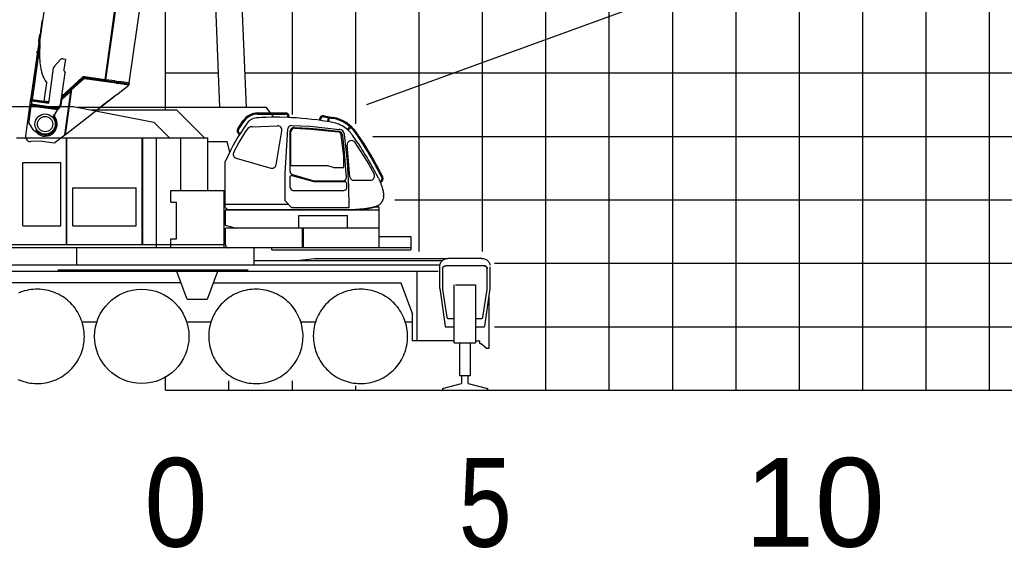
# Model space of a CAD drawing. Extents: x -390590 to 48051, y -92424 to 51651.
# Tile 2 of 37: x -376111 to -360578, y -80723 to -72388. Entities that reach past the tile are written whole.
import ezdxf

# ---------------------------------------------------------------- set-up
doc = ezdxf.new("R2010")
doc.units = 0
doc.layers.get('0').update_dxf_attribs({"linetype": 'CONTINUOUS'})

msp = doc.modelspace()

# ---------------------------------------------------------------- linework, layer by layer
at = {"color": 252, "linetype": 'Continuous'}
for p, q in [((-360809.592897, -78228.802241), (-360809.592897, 17771.197759)), ((-361809.592897, -78228.802241), (-361809.592897, 13650.109324)), ((-362809.592897, -78228.802241), (-362809.592897, 6716.613658)), ((-364809.592897, -78228.802241), (-364809.592897, -58.648764)), ((-365809.592897, -78228.802241), (-365809.592897, -7531.510896)), ((-366809.592897, -78228.802241), (-366809.592897, -23191.225368)), ((-367809.592897, -78228.802241), (-367809.592897, -25058.84306)), ((-369809.592897, -76041.954127), (-369809.592897, -39691.966296)), ((-370809.592897, -74027.785414), (-370809.592897, -47216.885706)), ((-371809.592897, -73885.666503), (-371809.592897, -54756.198271)), ((-370542.147684, -74228.802241), (-283809.592897, -74228.802241)), ((-370191.509933, -75228.802241), (-283809.592897, -75228.802241)), ((-368620.813906, -76228.802241), (-283809.592897, -76228.802241)), ((-368620.813906, -77228.802241), (-283809.592897, -77228.802241))]:
    msp.add_line(p, q, dxfattribs=at)
at = {"color": 14, "linetype": 'Continuous'}
for p, q in [((-363809.592897, -78228.802241), (-363809.592897, 7064.41746)), ((-368809.592897, -76041.954127), (-368809.592897, -33495.440774)), ((-373809.592897, -73805.67385), (-373809.592897, -69317.459632)), ((-373809.592897, -73228.802241), (-372974.370837, -73228.802241)), ((-372560.015249, -73228.802241), (-283809.592897, -73228.802241)), ((-373809.592897, -78228.802241), (-373809.592897, -78024.763443)), ((-373809.592897, -78228.802241), (-283809.592897, -78228.802241))]:
    msp.add_line(p, q, dxfattribs=at)
at = {"color": 151, "linetype": 'Continuous'}
for p, q in [((-322976.149716, -56384.327951), (-370637.693461, -73731.711194)), ((-378358.565065, -73757.67385), (-375264.912652, -73757.67385)), ((-375264.912652, -73757.67385), (-373995.76902, -74002.899672)), ((-375200.738097, -73770.073753), (-372221.592922, -73770.073753)), ((-372155.451661, -73858.261985), (-372221.592922, -73770.073753)), ((-374990.616038, -73810.67385), (-373636.295979, -73810.67385)), ((-373194.296458, -74252.67385), (-373636.295666, -73810.67385)), ((-372355.642824, -73876.261985), (-371916.616494, -73876.261985)), ((-372354.806826, -73858.261985), (-371919.717885, -73858.261985)), ((-372103.605567, -73927.39002), (-372141.951643, -73876.261985)), ((-372008.198732, -73927.513694), (-372069.645875, -73927.136741)), ((-371878.666365, -73930.817333), (-372008.198732, -73927.513694)), ((-371822.934816, -73933.224876), (-371878.666365, -73930.817333)), ((-371878.644166, -73930.818292), (-371878.644166, -73917.262402)), ((-371860.647584, -73931.595725), (-371860.647584, -73917.332286)), ((-371312.762831, -73918.26189), (-371167.663931, -73945.334779)), ((-371309.797518, -73902.56596), (-371164.825517, -73929.615034)), ((-371248.982779, -73995.006971), (-371237.142346, -73932.371335)), ((-373745.994876, -74252.67385), (-373995.76902, -74002.899672)), ((-372671.64082, -74108.486613), (-372585.923653, -73980.418592)), ((-372656.756773, -74118.726308), (-372566.879662, -73983.567793)), ((-372443.139203, -74075.371935), (-372045.552031, -74060.107504)), ((-371822.801691, -74057.630102), (-371527.998862, -74069.420044)), ((-371776.736691, -74088.3936), (-371543.527222, -74101.032362)), ((-371527.998862, -74069.420044), (-371067.606512, -74117.144882)), ((-371382.314219, -73974.154412), (-371376.396426, -73942.849411)), ((-371366.414559, -73976.110164), (-371361.820116, -73951.805841)), ((-371178.590944, -74007.16677), (-371249.911428, -73994.846552)), ((-371233.227748, -73997.728566), (-371221.427123, -73935.303518)), ((-370942.678796, -74118.511539), (-370901.626517, -74074.039148)), ((-370929.635203, -74130.918656), (-370888.25026, -74086.086112)), ((-372655.632603, -74331.253936), (-372527.044539, -74124.167663)), ((-372655.251111, -74190.577356), (-372642.404768, -74199.120053)), ((-372645.319328, -74175.566681), (-372632.810022, -74183.885008)), ((-372066.299098, -74675.81509), (-371974.217649, -74141.564203)), ((-371924.645875, -74811.734988), (-371879.654092, -74109.251494)), ((-371844.645875, -74782.110568), (-371844.645875, -74152.722107)), ((-371831.645875, -74687.136741), (-371831.645875, -74156.662739)), ((-371772.273679, -74100.82058), (-371513.960879, -74116.664278)), ((-371543.527222, -74101.032362), (-371363.057196, -74115.837271)), ((-371513.960879, -74116.664278), (-371079.901115, -74159.081859)), ((-371363.057196, -74115.837271), (-371087.661457, -74146.114068)), ((-370997.645875, -74547.626044), (-371037.009062, -74201.303159)), ((-370990.221977, -74423.881003), (-371015.655574, -74217.194256)), ((-370939.823003, -74623.240316), (-370987.356473, -74197.778584)), ((-376158.592897, -74252.67385), (-373144.892885, -74252.67385)), ((-375372.992799, -75932.373802), (-375372.992799, -74252.67385)), ((-375365.492799, -75932.373802), (-375365.492799, -74252.67385)), ((-374179.792848, -75932.373863), (-374179.792848, -74252.67385)), ((-374165.592897, -75932.373863), (-374165.592897, -74252.67385)), ((-373951.892885, -75982.320915), (-373951.892885, -74252.67385)), ((-373567.892885, -75084.17385), (-373567.892885, -74252.67385)), ((-373144.892885, -75084.17385), (-373144.892885, -74252.67385)), ((-373144.892885, -74307.073875), (-372835.722957, -74307.073875)), ((-372796.821654, -74473.926627), (-372835.722957, -74307.073875)), ((-372734.040766, -74476.951013), (-372655.632603, -74331.253935)), ((-370901.426169, -74866.097031), (-370943.934893, -74366.516626)), ((-370630.310209, -74619.427426), (-370819.733109, -74324.287875)), ((-370997.645875, -74717.136741), (-370997.645875, -74547.626044)), ((-370955.005185, -74875.396641), (-370990.221977, -74423.881004)), ((-376062.792848, -74637.67385), (-375462.792848, -74637.67385)), ((-376062.792848, -75637.67385), (-376062.792848, -74637.67385)), ((-375462.792848, -75637.67385), (-375462.792848, -74637.67385)), ((-372869.645875, -75327.136802), (-372869.645875, -74650.079246)), ((-372693.49898, -74573.12935), (-372150.756593, -74728.750022)), ((-371831.645875, -74687.136741), (-371256.645796, -74687.136741)), ((-371256.645796, -74687.136741), (-371156.646361, -74717.136741)), ((-370917.127982, -75019.825961), (-370939.823003, -74623.240316)), ((-370520.889167, -74817.836302), (-370630.310209, -74619.427427)), ((-371924.645875, -75244.236864), (-371924.645875, -74811.734988)), ((-371816.356952, -74843.45549), (-371471.609256, -74942.176292)), ((-371808.679556, -74829.893883), (-371469.601151, -74927.524919)), ((-371156.646361, -74717.136741), (-370997.645875, -74717.136741)), ((-370452.944456, -74889.553156), (-370482.456888, -74831.334913)), ((-371844.645875, -75032.335744), (-371844.645875, -74868.363815)), ((-371471.609256, -74942.176292), (-370980.621525, -74942.176292)), ((-371469.601151, -74927.524919), (-371005.491609, -74927.381976)), ((-370948.611696, -75030.663108), (-370950.716106, -74971.044735)), ((-370913.503381, -75347.132591), (-370917.127982, -75019.825961)), ((-370841.551352, -74921.093528), (-370560.522685, -74921.093528)), ((-370429.090896, -74940.910433), (-370417.261354, -74935.354392)), ((-370422.338878, -74955.447688), (-370410.519129, -74949.70955)), ((-370396.015303, -75017.825383), (-370384.803518, -75058.943836)), ((-375272.792848, -75037.67385), (-374272.792848, -75037.67385)), ((-375272.792848, -75637.67385), (-375272.792848, -75037.67385)), ((-374272.792848, -75637.67385), (-374272.792848, -75037.67385)), ((-373724.591737, -75084.17385), (-372884.591737, -75084.17385)), ((-373724.591737, -75264.17385), (-373724.591737, -75084.17385)), ((-372884.591737, -75982.320915), (-372884.591737, -75084.17385)), ((-371801.91163, -75082.117332), (-370994.760748, -75082.117332)), ((-370384.803518, -75058.943836), (-370380.865114, -75076.964622)), ((-370369.76819, -75177.365012), (-370369.684796, -75167.274325)), ((-373724.591737, -75264.17385), (-373639.591737, -75264.17385)), ((-373639.591737, -75844.17385), (-373639.591737, -75264.17385)), ((-372869.645875, -75297.136802), (-371871.745973, -75297.136802)), ((-371821.750123, -75347.132591), (-371924.645875, -75244.236838)), ((-370446.863649, -75313.168968), (-370456.248414, -75318.608421)), ((-370439.492799, -75390.336814), (-372870.835084, -75390.336814)), ((-372870.835084, -75390.336814), (-372870.835084, -75626.03469)), ((-372809.43848, -75379.425559), (-370656.299777, -75379.425559)), ((-371821.750094, -75347.132591), (-370913.503381, -75347.132591)), ((-371708.992799, -75676.073875), (-371708.992799, -75476.336814)), ((-371708.992799, -75476.336814), (-370940.835084, -75476.336814)), ((-370940.835084, -75676.073875), (-370940.835084, -75476.336814)), ((-370493.435237, -75345.373802), (-370656.299777, -75379.425559)), ((-370440.835084, -75345.373802), (-370493.435237, -75345.373802)), ((-370440.835084, -75390.336814), (-370440.835084, -75345.373802)), ((-370439.492799, -75982.320915), (-370439.492799, -75390.336814)), ((-376062.792848, -75637.67385), (-375462.792848, -75637.67385)), ((-375272.792848, -75637.67385), (-374272.792848, -75637.67385)), ((-372869.516051, -75629.689158), (-372695.871058, -75676.073875)), ((-370439.492799, -75676.073875), (-372866.292848, -75676.073875)), ((-372866.292848, -75931.473869), (-372866.292848, -75676.073875)), ((-371648.592897, -75982.320915), (-371648.592897, -75676.073875)), ((-371635.392701, -75982.320915), (-371635.392701, -75676.073875)), ((-378128.007619, -75932.373802), (-372884.591737, -75932.373802)), ((-373724.591737, -75982.373802), (-373724.591737, -75844.17385)), ((-373724.591737, -75844.17385), (-373639.591737, -75844.17385)), ((-370439.492799, -75808.17385), (-369939.592897, -75808.17385)), ((-369939.592897, -75808.17385), (-369939.592897, -76016.67385)), ((-380126.592897, -75982.320915), (-369939.592897, -75982.320915)), ((-375208.20337, -76254.67385), (-375208.20337, -75982.320915)), ((-372410.982423, -76254.67385), (-372410.982423, -75983.073875)), ((-372132.790589, -76016.67385), (-372132.790589, -75982.320915)), ((-372132.790589, -76016.67385), (-369939.592897, -76016.67385)), ((-378340.898291, -76254.67385), (-369481.752076, -76254.67385)), ((-372410.982423, -76186.073852), (-369451.584147, -76186.073852)), ((-371731.202242, -76186.073852), (-371458.898184, -76151.67385)), ((-371458.898184, -76151.67385), (-369371.019264, -76151.67385)), ((-368819.592897, -76151.67385), (-369354.592897, -76151.67385)), ((-378339.592897, -76351.67385), (-369507.592897, -76351.67385)), ((-375508.592897, -76335.088065), (-372508.592897, -76335.088065)), ((-373634.463672, -76351.67385), (-373478.383638, -76780.500083)), ((-373140.802125, -76780.500083), (-372984.722165, -76351.67385)), ((-369838.592897, -77451.67385), (-369838.592897, -76351.67385)), ((-369484.592897, -76627.973838), (-369484.592897, -76281.67385)), ((-369439.092897, -76317.67385), (-369439.092897, -76642.67385)), ((-368785.092897, -76267.67385), (-369389.092897, -76267.67385)), ((-368735.092897, -76642.67385), (-368735.092897, -76317.67385)), ((-368689.592897, -76627.973838), (-368689.592897, -76283.582877)), ((-373566.037246, -76539.67385), (-378116.141717, -76539.67385)), ((-373053.148558, -76539.67385), (-370089.156129, -76539.67385)), ((-370095.568489, -76539.67385), (-369916.38025, -77031.989089)), ((-369256.08069, -77484.67385), (-369256.08069, -76566.67385)), ((-369235.40442, -76566.67385), (-368918.105104, -76566.67385)), ((-368918.105104, -76566.67385), (-368918.105104, -77484.67385)), ((-369484.592897, -76627.973838), (-369400.809694, -77220.074912)), ((-369439.092897, -76642.67385), (-369371.701783, -77080.714988)), ((-368802.48401, -77080.714988), (-368735.092897, -76642.67385)), ((-368773.3761, -77220.074912), (-368689.592897, -76627.973838)), ((-368704.092897, -77565.67385), (-368704.092897, -76730.446234)), ((-373459.589784, -76793.65969), (-373159.59601, -76793.65969)), ((-369916.38025, -77451.67385), (-369916.38025, -77031.989089)), ((-375127.019561, -77151.67385), (-374892.203428, -77151.67385)), ((-373477.235122, -77151.67385), (-373088.062257, -77151.67385)), ((-371675.447843, -77151.67385), (-371441.953907, -77151.67385)), ((-370025.447843, -77151.67385), (-369916.38025, -77151.67385)), ((-369351.934694, -77097.67385), (-369256.08069, -77097.67385)), ((-368918.105104, -77097.67385), (-368822.2511, -77097.67385)), ((-369390.908326, -77228.67385), (-369256.08069, -77228.67385)), ((-368918.105104, -77228.67385), (-368783.277467, -77228.67385)), ((-369256.08069, -77451.67385), (-369916.38025, -77451.67385)), ((-369256.08069, -77484.67385), (-368918.105104, -77484.67385)), ((-369172.082155, -77484.673606), (-369172.082155, -78003.606074)), ((-369002.103639, -77484.673728), (-369002.103639, -78003.606074)), ((-368918.105104, -77451.67385), (-368854.092897, -77451.67385)), ((-368854.092897, -77495.67385), (-368854.092897, -77451.67385)), ((-368854.092897, -77495.67385), (-368829.426183, -77495.67385)), ((-368829.426183, -77495.67385), (-368747.759567, -77565.67385)), ((-368747.759567, -77565.67385), (-368704.092897, -77565.67385)), ((-369441.092897, -78202.772164), (-369142.082643, -78123.831391)), ((-369005.531373, -78003.606074), (-369172.082155, -78003.606074)), ((-369142.082643, -78003.606074), (-369142.082643, -78123.831391)), ((-369034.317506, -78123.285211), (-369034.317506, -78003.606074)), ((-369034.317506, -78123.285211), (-368733.092897, -78202.919834)), ((-369441.092897, -78202.772164), (-369441.092897, -78228.802241)), ((-369441.092897, -78228.802241), (-368733.092897, -78228.802241)), ((-368733.092897, -78202.919834), (-368733.092897, -78228.802241))]:
    msp.add_line(p, q, dxfattribs=at)
at = {"color": 10, "linetype": 'Continuous'}
for p, q in [((-374764.929952, -73334.329819), (-373050.505076, -61135.562964)), ((-374755.428992, -73345.763367), (-373039.164047, -61133.903743)), ((-374751.77892, -73334.158905), (-373037.167505, -61134.064755)), ((-374381.418425, -73386.209678), (-373354.599133, -66080.010778)), ((-375790.487489, -72734.908105), (-375154.585764, -68210.232225)), ((-375776.949049, -72566.724137), (-375756.571198, -72421.728195)), ((-375756.571198, -72421.728195), (-375752.494882, -72392.723699)), ((-375742.592202, -72394.11543), (-375752.494882, -72392.723699)), ((-375751.317015, -72413.085789), (-375749.507695, -72400.211809)), ((-375745.375664, -72413.920791), (-375751.317015, -72413.085789)), ((-375743.566344, -72401.046811), (-375749.507695, -72400.211809)), ((-375809.30282, -72732.263783), (-375793.417346, -72619.232763)), ((-375774.602015, -72621.877086), (-375793.417346, -72619.232763)), ((-375784.504696, -72620.485355), (-375776.949049, -72566.724137)), ((-375811.270983, -72746.267995), (-375938.853236, -73654.062895)), ((-375875.655751, -73340.91178), (-375802.148672, -72817.881736)), ((-375866.321011, -73346.344617), (-375793.439462, -72827.765451)), ((-375813.151918, -72746.003647), (-375790.574717, -72749.176666)), ((-375811.788126, -72749.947653), (-375803.882582, -72743.990417)), ((-375809.30282, -72732.263783), (-375811.270983, -72746.267995)), ((-375803.882582, -72743.990417), (-375791.998652, -72745.660594)), ((-375802.148672, -72817.881736), (-375799.489909, -72798.963654)), ((-375791.998652, -72745.660594), (-375799.489909, -72798.963654)), ((-375796.848643, -72780.17007), (-375790.634242, -72779.071132)), ((-375794.922648, -72960.465459), (-375794.186376, -72840.263592)), ((-375793.439462, -72827.765451), (-375794.186376, -72840.263592)), ((-375790.634242, -72779.071132), (-375793.439462, -72827.765451)), ((-375790.487489, -72734.908105), (-375791.998652, -72745.660594)), ((-375839.718916, -72905.575498), (-375837.909596, -72892.701518)), ((-375833.777545, -72906.410503), (-375839.718916, -72905.575498)), ((-375831.968225, -72893.536523), (-375837.909596, -72892.701518)), ((-375786.884048, -73068.533123), (-375794.922648, -72960.465459)), ((-375773.638432, -73161.101647), (-375786.884048, -73068.533123)), ((-375652.928088, -73703.335745), (-375575.149658, -73149.913462)), ((-375470.93781, -73020.28061), (-375562.97411, -73123.61645)), ((-375426.641299, -73004.022874), (-375388.772498, -73009.344987)), ((-375388.772498, -73009.344987), (-375411.875196, -73173.729229)), ((-375755.052943, -73237.234345), (-375773.638432, -73161.101647)), ((-375733.108661, -73296.651563), (-375755.052943, -73237.234345)), ((-375709.190607, -73342.024661), (-375733.108661, -73296.651563)), ((-375466.757196, -73729.500357), (-375395.672224, -73223.704503)), ((-375447.727075, -73594.094013), (-375127.302268, -73302.38035)), ((-375447.484318, -73606.733707), (-375121.200338, -73309.686174)), ((-374388.088754, -73409.507097), (-375088.75055, -73311.035503)), ((-375087.080542, -73299.152781), (-374572.359936, -73371.492045)), ((-374764.929952, -73334.329819), (-375085.05902, -73289.338612)), ((-375920.037905, -73656.707217), (-375877.917484, -73357.004844)), ((-375908.743494, -73648.196268), (-375867.771013, -73356.661923)), ((-375878.663705, -73355.131055), (-375866.780983, -73356.801062)), ((-375877.917484, -73357.004844), (-375875.655751, -73340.91178)), ((-375867.771013, -73356.661923), (-375866.321011, -73346.344617)), ((-375722.57381, -73674.360711), (-375681.60133, -73382.826365)), ((-375687.723637, -73368.911648), (-375709.190607, -73342.024661)), ((-375684.569586, -73371.888114), (-375687.723637, -73368.911648)), ((-375681.60133, -73382.826365), (-375680.736594, -73376.673454)), ((-375439.406133, -73615.607916), (-375113.120945, -73318.560553)), ((-375297.317963, -73486.700267), (-375113.126228, -73318.589378)), ((-375287.916626, -73491.65924), (-375106.384673, -73325.97524)), ((-375113.126058, -73318.58817), (-375112.375099, -73317.902329)), ((-375112.290339, -73317.825477), (-375112.262532, -73317.829385)), ((-374587.015515, -73391.648039), (-375090.119306, -73320.941413)), ((-374756.419002, -73345.62423), (-374764.929952, -73334.329819)), ((-374753.170651, -73344.061586), (-374755.150712, -73343.783306)), ((-374751.77892, -73334.158905), (-374753.448931, -73346.041647)), ((-374611.621904, -73353.856689), (-374751.77892, -73334.158905)), ((-374613.458913, -73366.927693), (-374611.454734, -73352.667219)), ((-374611.621904, -73353.856689), (-374548.295271, -73362.756667)), ((-374585.484645, -73380.755328), (-374587.154825, -73392.639278)), ((-374587.015515, -73391.648039), (-374558.066613, -73395.716542)), ((-374582.749113, -73571.341654), (-374387.635814, -73419.669029)), ((-374572.192934, -73370.303763), (-374574.196946, -73384.563049)), ((-374545.136041, -73375.318114), (-374572.359936, -73371.492045)), ((-374387.635814, -73419.669029), (-374558.066613, -73395.716542)), ((-374387.411765, -73385.367369), (-374548.295271, -73362.756667)), ((-374545.136041, -73375.318114), (-374386.418747, -73397.624375)), ((-374387.635814, -73419.669029), (-374395.289706, -73408.495069)), ((-374394.971157, -73396.422412), (-374381.418425, -73386.209678)), ((-374379.807103, -73410.671007), (-374388.088754, -73409.507097)), ((-374387.411765, -73385.367369), (-374381.418425, -73386.209678)), ((-374378.137095, -73398.788285), (-374386.418747, -73397.624375)), ((-374379.807103, -73410.671007), (-374378.137095, -73398.788285)), ((-375452.545468, -73628.378658), (-375299.634405, -73488.815465)), ((-375452.415163, -73627.45149), (-375439.406133, -73615.607916)), ((-375449.799891, -73608.842867), (-375447.484318, -73606.733707)), ((-375439.406133, -73615.607916), (-375447.484318, -73606.733707)), ((-375445.326693, -73648.867372), (-375303.999873, -73519.877382)), ((-375303.999873, -73519.877382), (-375400.577376, -74207.062025)), ((-375398.314449, -74205.327605), (-375297.317963, -73486.700267)), ((-375386.977734, -74196.515653), (-375287.916626, -73491.65924)), ((-375386.977734, -74196.515653), (-374620.039538, -73600.330426)), ((-375303.999873, -73519.877382), (-375299.634405, -73488.815465)), ((-375299.712724, -73489.372729), (-375297.395755, -73487.262552)), ((-375299.633027, -73488.814427), (-375297.316585, -73486.699228)), ((-375297.317963, -73486.700267), (-375287.916626, -73491.65924)), ((-374609.982556, -73592.809232), (-374857.156659, -73784.654935)), ((-374615.912223, -73597.51316), (-374803.151997, -73742.807394)), ((-374620.039538, -73600.330426), (-374615.748, -73596.090288)), ((-374615.897633, -73597.400575), (-374615.912223, -73597.51316)), ((-374609.827054, -73591.57991), (-374609.982556, -73592.809232)), ((-375943.306706, -73685.750978), (-376018.106981, -74217.982593)), ((-375932.565013, -73745.842217), (-375968.384417, -74000.71052)), ((-375940.523244, -73665.945617), (-375943.306706, -73685.750978)), ((-375943.306706, -73685.750978), (-375924.491375, -73688.3953)), ((-375940.523244, -73665.945617), (-375938.853236, -73654.062895)), ((-375940.523244, -73665.945617), (-375921.707913, -73668.589939)), ((-375922.019154, -73656.428771), (-375938.853236, -73654.062895)), ((-375922.019154, -73656.428771), (-375936.48736, -73637.228813)), ((-375932.565013, -73745.842217), (-375930.475888, -73730.977323)), ((-375932.565013, -73745.842217), (-375506.713479, -73805.691747)), ((-375921.290497, -73665.619868), (-375930.475888, -73730.977323)), ((-375930.475888, -73730.977323), (-375497.202177, -73791.869972)), ((-375502.278857, -73781.058215), (-375929.084157, -73721.074642)), ((-375923.689162, -73668.311493), (-375922.019154, -73656.428771)), ((-375922.019154, -73656.428771), (-375920.037905, -73656.707217)), ((-375921.290497, -73665.619868), (-375920.037905, -73656.707217)), ((-375921.290497, -73665.619868), (-375652.928088, -73703.335745)), ((-375910.135225, -73658.098948), (-375920.300466, -73665.759007)), ((-375920.037905, -73656.707217), (-375908.743494, -73648.196268)), ((-375920.037905, -73656.707217), (-375910.135225, -73658.098948)), ((-375910.135225, -73658.098948), (-375651.675496, -73694.423094)), ((-375908.743494, -73648.196268), (-375722.57381, -73674.360711)), ((-375722.852086, -73676.340752), (-375731.886972, -73683.150107)), ((-375722.852086, -73676.340752), (-375722.57381, -73674.360711)), ((-375659.196416, -73683.267822), (-375722.57381, -73674.360711)), ((-375650.283765, -73684.520414), (-375659.196416, -73683.267822)), ((-375502.278857, -73781.058215), (-375466.757196, -73729.500357)), ((-375469.958074, -73752.27579), (-375497.202177, -73791.869972)), ((-375469.958074, -73752.27579), (-375457.271931, -73733.86216)), ((-375457.271931, -73733.86216), (-375445.303078, -73648.699343)), ((-375445.303078, -73648.699343), (-375456.882224, -73659.236283)), ((-374803.141122, -73742.730014), (-374803.151997, -73742.807394)), ((-375577.722988, -73911.900126), (-375576.321744, -73901.92975)), ((-375552.117419, -73871.676276), (-375506.713479, -73805.691747)), ((-375506.713479, -73805.691747), (-375497.202177, -73791.869972)), ((-375885.948912, -74133.470455), (-375965.219248, -74014.589314)), ((-375865.402106, -74151.827265), (-375882.200478, -74137.664553)), ((-375861.785565, -74148.4168), (-375865.402106, -74151.827265)), ((-375832.063252, -74179.935262), (-375865.402106, -74151.827265)), ((-375400.577376, -74207.062025), (-375552.616783, -74325.275313)), ((-375400.478499, -74206.358479), (-375398.212006, -74204.598688)), ((-375398.481624, -74192.149974), (-375396.215131, -74190.390183)), ((-375398.314449, -74205.327605), (-375386.977734, -74196.515653)), ((-375396.716664, -74188.248763), (-375398.082214, -74189.308024)), ((-375396.716664, -74188.248763), (-375395.815721, -74187.548233)), ((-375396.716664, -74188.248763), (-375396.037257, -74189.124541)), ((-375758.340622, -74302.495396), (-375935.930287, -74309.061856)), ((-375758.340622, -74302.495396), (-375567.676547, -74329.291484))]:
    msp.add_line(p, q, dxfattribs=at)
at = {"color": 161, "linetype": 'Continuous'}
for p, q in [((-372951.68654, -73770.073753), (-373082.084343, -70658.643134)), ((-372668.455249, -70641.308238), (-372537.330953, -73770.073753))]:
    msp.add_line(p, q, dxfattribs=at)
at = {"color": 251, "linetype": 'Continuous'}
for p, q in [((-372809.592897, -78228.802241), (-372809.592897, -78081.278171)), ((-371809.592897, -78228.802241), (-371809.592897, -78081.278171)), ((-370809.592897, -78228.802241), (-370809.592897, -78158.974008))]:
    msp.add_line(p, q, dxfattribs=at)
at = {"color": 10, "linetype": 'Continuous'}
for points in [[(-374589.772911, -73574.147537), (-374591.050642, -73575.485411), (-374592.368793, -73576.812697), (-374595.119806, -73579.432607), (-374598.002115, -73582.01312), (-374600.238216, -73583.925123), (-374602.527361, -73585.819794), (-374607.22779, -73589.566099), (-374610.046765, -73591.748715), (-374615.748, -73596.090288)], [(-374589.772911, -73574.147537), (-374591.177575, -73575.616743), (-374592.628903, -73577.067052), (-374594.263115, -73578.634649), (-374595.941577, -73580.183708), (-374599.18735, -73583.034871), (-374602.545446, -73585.83452), (-374604.942059, -73587.765852), (-374609.827054, -73591.57991)], [(-374589.772911, -73574.147537), (-374588.254449, -73573.675573), (-374586.812704, -73573.179255), (-374585.767101, -73572.782574), (-374584.779377, -73572.367903), (-374583.717939, -73571.867456), (-374582.749113, -73571.341654)], [(-374589.772911, -73574.147537), (-374588.254449, -73573.675573), (-374586.812704, -73573.179255), (-374585.767101, -73572.782574), (-374584.779377, -73572.367903), (-374583.717939, -73571.867456), (-374582.749113, -73571.341654)]]:
    msp.add_lwpolyline(points, dxfattribs=at)
at = {"color": 151, "linetype": 'Continuous'}
for points in [[(-372069.649838, -73927.136717), (-372144.860719, -73927.697776), (-372220.168214, -73929.393333), (-372295.541383, -73932.227805), (-372333.24402, -73934.073264), (-372371.034059, -73936.209251)], [(-371384.563338, -73974.446255), (-371418.989869, -73969.643089), (-371499.520631, -73959.737327), (-371580.207155, -73951.139671), (-371661.022584, -73943.853538), (-371741.941041, -73937.880637), (-371822.934694, -73933.222434)], [(-371249.911408, -73994.846438), (-371258.499635, -73993.362815), (-371338.640748, -73980.85305), (-371384.563319, -73974.446124)], [(-370933.243409, -74127.486516), (-370954.435914, -74109.45803), (-370976.660768, -74092.59304), (-370999.821901, -74076.973411), (-371023.815309, -74062.67385), (-371048.530885, -74049.756858), (-371073.844606, -74038.271995), (-371099.632448, -74028.255637), (-371125.769899, -74019.72927), (-371152.131227, -74012.701438), (-371178.590944, -74007.16677)], [(-370893.794557, -74167.224265), (-370894.302369, -74166.621848), (-370913.179323, -74146.571555), (-370933.243409, -74127.486516)], [(-370860.382936, -74209.164573), (-370868.519166, -74198.063499), (-370876.958864, -74187.189719), (-370885.695436, -74176.551048), (-370894.72278, -74166.155784), (-370904.034303, -74156.011741), (-370913.622926, -74146.126487), (-370913.331178, -74146.427268)], [(-370767.451295, -74344.381858), (-370773.601442, -74335.082542), (-370794.951051, -74303.331565), (-370816.53235, -74271.760276), (-370838.343629, -74240.370628), (-370860.382936, -74209.164573)], [(-370482.456888, -74831.334913), (-370500.115602, -74797.15261), (-370518.020631, -74763.138938), (-370536.183473, -74729.269065), (-370554.602662, -74695.546287), (-370573.276491, -74661.973411), (-370592.20276, -74628.553367), (-370611.380006, -74595.288841), (-370630.806276, -74562.182395), (-370650.479371, -74529.237083), (-370670.397828, -74496.4551), (-370690.559694, -74463.839134), (-370710.96277, -74431.391624), (-370731.605348, -74399.114768), (-370752.485475, -74367.010886), (-370768.334108, -74343.047141)], [(-372869.645875, -74650.079246), (-372869.5058, -74644.784934), (-372869.084657, -74639.494529), (-372868.383058, -74634.230979), (-372867.402589, -74629.009422), (-372866.145265, -74623.843772), (-372864.615114, -74618.751975), (-372862.263246, -74612.360008), (-372859.487733, -74606.154563)], [(-370452.944456, -74889.553156), (-370415.151735, -74970.921775), (-370411.260866, -74979.752464), (-370407.544069, -74988.651267), (-370396.015303, -75017.825383)], [(-370383.083375, -75066.626365), (-370380.865114, -75076.964622), (-370379.063844, -75086.266136), (-370377.490358, -75095.293235), (-370377.451295, -75095.55593)], [(-370377.451035, -75095.555891), (-370375.224489, -75110.490501), (-370373.580934, -75124.274192), (-370369.684796, -75167.274325)], [(-370369.76819, -75177.365012), (-370370.789186, -75189.608054), (-370372.867311, -75201.101341)], [(-372844.340013, -75371.102188), (-372852.586671, -75364.752036), (-372857.016237, -75360.355125), (-372860.83069, -75355.488365), (-372863.258119, -75351.590293), (-372865.288331, -75347.551658), (-372867.763856, -75340.725852), (-372869.192384, -75333.855613), (-372869.645875, -75327.136802)], [(-370607.259979, -75356.388134), (-370545.283326, -75343.929954), (-370527.403688, -75340.122703), (-370509.599489, -75336.118552), (-370491.875612, -75331.919761)], [(-370456.248414, -75318.608421), (-370462.044557, -75321.454124), (-370467.910035, -75324.046653), (-370479.808961, -75328.477317), (-370491.876832, -75331.915122)], [(-370446.863649, -75313.168968), (-370438.721803, -75307.421409), (-370431.423463, -75301.367698), (-370422.927858, -75293.117881), (-370415.703248, -75284.959739), (-370409.574098, -75277.125327)], [(-370372.867311, -75201.101341), (-370376.224977, -75213.400047), (-370380.000612, -75223.999412), (-370384.2511, -75233.999595), (-370388.67859, -75243.148338), (-370393.329469, -75251.834373), (-370398.335328, -75260.385825), (-370403.556764, -75268.562949), (-370409.574098, -75277.125327)], [(-370409.574098, -75277.125327), (-370403.556764, -75268.562949), (-370398.335328, -75260.385825), (-370393.329469, -75251.834373), (-370388.67859, -75243.148338), (-370384.2511, -75233.999595), (-370382.051149, -75228.82357)], [(-372844.340013, -75371.102188), (-372836.140748, -75374.337669), (-372830.56067, -75375.93093), (-372809.43848, -75379.425559)], [(-370941.318207, -75379.425559), (-370815.314576, -75376.107261), (-370779.262819, -75374.260459), (-370743.142457, -75371.589134), (-370707.146852, -75368.142906), (-370607.259979, -75356.388134)], [(-372870.835084, -75626.03469), (-372870.798219, -75626.597068), (-372869.516051, -75629.689158)], [(-372866.292848, -75931.473869), (-372866.217286, -75934.354179), (-372865.594972, -75940.204704), (-372864.3761, -75945.851188), (-372862.620851, -75951.188773), (-372859.685304, -75957.499809), (-372856.136476, -75963.099632), (-372851.420656, -75968.68798), (-372846.232545, -75973.303428), (-372840.705812, -75976.982444), (-372833.894533, -75980.172172), (-372826.874269, -75982.177635), (-372819.745363, -75983.036063), (-372817.892824, -75983.073875)], [(-369484.592897, -76281.67385), (-369483.880983, -76268.085105), (-369481.752076, -76254.645286), (-369478.230592, -76241.501609), (-369473.353639, -76228.798118), (-369467.175905, -76216.67385), (-369459.764772, -76205.261741), (-369451.201295, -76194.686912), (-369441.580201, -76185.064964), (-369431.005006, -76176.501609), (-369419.592897, -76169.090598), (-369407.468873, -76162.912986), (-369394.764772, -76158.036521), (-369381.621217, -76154.514671), (-369368.181764, -76152.386009), (-369354.592897, -76151.67385)], [(-368819.592897, -76151.67385), (-368806.00403, -76152.386009), (-368792.564576, -76154.514671), (-368779.421022, -76158.036521), (-368766.71692, -76162.912986), (-368754.592897, -76169.090598), (-368743.180787, -76176.501609), (-368732.605592, -76185.064964), (-368722.984498, -76194.686912), (-368714.421022, -76205.261741), (-368707.009889, -76216.67385), (-368700.832155, -76228.798118), (-368695.955201, -76241.501609), (-368692.433717, -76254.645286), (-368692.069459, -76256.945522)], [(-369439.092897, -76317.67385), (-369439.014283, -76314.870323), (-369438.778444, -76312.075614), (-369438.386354, -76309.298545), (-369437.839479, -76306.547813), (-369437.138795, -76303.832084), (-369436.287233, -76301.159904), (-369435.286744, -76298.539665), (-369434.141237, -76295.979667), (-369432.854127, -76293.487907), (-369431.429323, -76291.072257), (-369429.870729, -76288.740287), (-369428.184694, -76286.499351), (-369426.375123, -76284.356529), (-369424.448366, -76282.318504), (-369422.41028, -76280.391746), (-369420.267213, -76278.582267), (-369418.026491, -76276.895805), (-369415.694459, -76275.337638), (-369413.278932, -76273.912681), (-369410.787233, -76272.625419), (-369408.227174, -76271.479881), (-369405.607057, -76270.479698), (-369402.934694, -76269.627982), (-369400.218873, -76268.927451), (-369397.468385, -76268.380302), (-369394.691041, -76267.988242), (-369391.896608, -76267.752525), (-369389.092897, -76267.67385)], [(-368785.092897, -76267.67385), (-368782.289186, -76267.752525), (-368779.494752, -76267.988242), (-368776.717408, -76268.380302), (-368773.96692, -76268.927451), (-368771.2511, -76269.627982), (-368768.578737, -76270.479698), (-368765.958619, -76271.479881), (-368763.398561, -76272.625419), (-368760.906862, -76273.912681), (-368758.491334, -76275.337638), (-368756.159303, -76276.895805), (-368753.91858, -76278.582267), (-368751.775514, -76280.391746), (-368749.737428, -76282.318504), (-368747.81067, -76284.356529), (-368746.0011, -76286.499351), (-368744.315065, -76288.740287), (-368742.756471, -76291.072257), (-368741.331666, -76293.487907), (-368740.044557, -76295.979667), (-368738.899049, -76298.539665), (-368737.898561, -76301.159904), (-368737.046998, -76303.832084), (-368736.346315, -76306.547813), (-368735.79944, -76309.298545), (-368735.40735, -76312.075614), (-368735.17151, -76314.870323), (-368735.092897, -76317.67385)], [(-368735.092897, -76317.67385), (-368735.17151, -76314.870323), (-368735.40735, -76312.075614), (-368735.79944, -76309.298545), (-368736.346315, -76306.547813), (-368737.046998, -76303.832084), (-368737.898561, -76301.159904), (-368738.899049, -76298.539665), (-368740.044557, -76295.979667), (-368741.331666, -76293.487907), (-368742.756471, -76291.072257), (-368744.315065, -76288.740287), (-368746.0011, -76286.499351), (-368747.81067, -76284.356529), (-368749.737428, -76282.318504), (-368751.775514, -76280.391746), (-368753.91858, -76278.582267), (-368756.159303, -76276.895805), (-368758.491334, -76275.337638), (-368760.906862, -76273.912681), (-368763.398561, -76272.625419), (-368765.958619, -76271.479881), (-368768.578737, -76270.479698), (-368771.2511, -76269.627982), (-368773.96692, -76268.927451), (-368776.717408, -76268.380302), (-368779.494752, -76267.988242), (-368782.289186, -76267.752525), (-368785.092897, -76267.67385)], [(-375181.67151, -77024.981223), (-375198.841432, -76995.207664), (-375217.368165, -76966.258811), (-375237.212037, -76938.196555), (-375258.330812, -76911.080589), (-375280.679323, -76884.969016), (-375304.20984, -76859.91732), (-375328.872316, -76835.979148), (-375354.614015, -76813.205467), (-375381.380006, -76791.644981), (-375409.11316, -76771.343589), (-375437.754274, -76752.344688), (-375467.242311, -76734.688865), (-375497.514283, -76718.413657), (-375528.505739, -76703.553916), (-375560.150148, -76690.141319), (-375592.380372, -76678.20449), (-375625.127443, -76667.768943), (-375658.321657, -76658.856834), (-375691.891847, -76651.487266), (-375725.766725, -76645.675987), (-375759.873658, -76641.435325), (-375794.14026, -76638.774436), (-375828.493043, -76637.698875), (-375862.85901, -76638.21096), (-375897.16443, -76640.309715), (-375931.336305, -76643.990501), (-375965.301881, -76649.245628), (-375998.988649, -76656.063743), (-376032.324342, -76664.43032), (-376065.23816, -76674.327537), (-376097.659791, -76685.734336), (-376129.519899, -76698.626243)], [(-371731.67151, -77024.981223), (-371748.841432, -76995.207664), (-371767.368165, -76966.258811), (-371787.212037, -76938.196555), (-371808.330812, -76911.080589), (-371830.679323, -76884.969016), (-371854.20984, -76859.91732), (-371878.872316, -76835.979148), (-371904.614015, -76813.205467), (-371931.380006, -76791.644981), (-371959.11316, -76771.343589), (-371987.754274, -76752.344688), (-372017.242311, -76734.688865), (-372047.514283, -76718.413657), (-372078.505739, -76703.553916), (-372110.150148, -76690.141319), (-372142.380372, -76678.20449), (-372175.127443, -76667.768943), (-372208.321657, -76658.856834), (-372241.891847, -76651.487266), (-372275.766725, -76645.675987), (-372309.873658, -76641.435325), (-372344.14026, -76638.774436), (-372378.493043, -76637.698875), (-372412.858888, -76638.21096), (-372447.16443, -76640.309715), (-372481.336427, -76643.990501), (-372515.302003, -76649.245628), (-372548.988527, -76656.063743), (-372582.324342, -76664.43032), (-372615.23816, -76674.327537), (-372647.659791, -76685.734336), (-372679.519899, -76698.626243), (-372710.750734, -76712.975791), (-372741.285524, -76728.752403), (-372771.059083, -76745.922386), (-372800.007936, -76764.449119), (-372828.070192, -76784.292991), (-372855.186158, -76805.411765), (-372881.297731, -76827.760276), (-372906.349428, -76851.290855), (-372930.287599, -76875.953269), (-372953.061281, -76901.694969), (-372974.621766, -76928.46096), (-372994.923158, -76956.194114), (-373013.922059, -76984.835288), (-373031.577882, -77014.323325), (-373047.85309, -77044.595298), (-373062.712831, -77075.586631), (-373076.125428, -77107.231101), (-373088.062257, -77139.461326), (-373098.497804, -77172.208457), (-373107.409913, -77205.402549), (-373114.779481, -77238.972801), (-373120.590761, -77272.847678), (-373124.831422, -77306.954612), (-373127.492311, -77341.221214), (-373128.567872, -77375.573997), (-373128.055787, -77409.939842), (-373125.957033, -77444.245384), (-373122.276246, -77478.417381), (-373117.021119, -77512.382957), (-373110.203004, -77546.06948), (-373101.836427, -77579.405296), (-373091.93921, -77612.319114), (-373080.532411, -77644.740745), (-373067.640504, -77676.600852), (-373053.290956, -77707.831687), (-373037.514345, -77738.366477)], [(-370081.67151, -77024.981223), (-370098.841432, -76995.207664), (-370117.368287, -76966.258811), (-370137.212037, -76938.196555), (-370158.33069, -76911.080589), (-370180.679323, -76884.969016), (-370204.20984, -76859.91732), (-370228.872438, -76835.979148), (-370254.613893, -76813.205467), (-370281.380006, -76791.644981), (-370309.11316, -76771.343589), (-370337.754274, -76752.344688), (-370367.242311, -76734.688865), (-370397.514283, -76718.413657), (-370428.505739, -76703.553916), (-370460.15027, -76690.141319), (-370492.380494, -76678.20449), (-370525.127565, -76667.768943), (-370558.321657, -76658.856834), (-370591.891969, -76651.487266), (-370625.766725, -76645.675987), (-370659.873658, -76641.435325), (-370694.14026, -76638.774436), (-370728.493043, -76637.698875), (-370762.85901, -76638.21096), (-370797.16443, -76640.309715), (-370831.336305, -76643.990501), (-370865.301881, -76649.245628), (-370898.988649, -76656.063743), (-370932.324342, -76664.43032), (-370965.23816, -76674.327537), (-370997.659791, -76685.734336), (-371029.519899, -76698.626243), (-371060.750612, -76712.975791), (-371091.285524, -76728.752403), (-371121.058961, -76745.922386), (-371150.007936, -76764.449119), (-371178.070192, -76784.292991), (-371205.186158, -76805.411765), (-371231.297731, -76827.760276), (-371256.349489, -76851.290855), (-371280.287721, -76875.953269), (-371303.061158, -76901.694969), (-371324.621705, -76928.46096), (-371344.923219, -76956.194114), (-371363.921998, -76984.835288), (-371381.57776, -77014.323325), (-371397.853151, -77044.595298), (-371412.71277, -77075.586631), (-371426.125367, -77107.231101), (-371438.062135, -77139.461326), (-371448.497682, -77172.208457), (-371457.409791, -77205.402549), (-371464.77942, -77238.972801), (-371470.590699, -77272.847678), (-371474.831422, -77306.954612), (-371477.492311, -77341.221214), (-371478.567994, -77375.573997), (-371478.055787, -77409.939842), (-371475.957155, -77444.245384), (-371472.276246, -77478.417381), (-371467.021119, -77512.382957), (-371460.203004, -77546.06948), (-371451.836549, -77579.405296), (-371441.939088, -77612.319114), (-371430.53235, -77644.740745), (-371417.640504, -77676.600852), (-371403.290895, -77707.831687), (-371387.514283, -77738.366477)], [(-373478.383638, -76780.500083), (-373476.170533, -76784.843528), (-373472.972413, -76788.522605), (-373468.979219, -76791.318626), (-373464.428224, -76793.065574), (-373459.589784, -76793.65969)], [(-373159.59601, -76793.65969), (-373154.75757, -76793.065574), (-373150.206544, -76791.318626), (-373146.21338, -76788.522605), (-373143.01526, -76784.843528), (-373140.802125, -76780.500083)], [(-376140.680055, -78059.793723), (-376109.035524, -78073.206321), (-376076.805299, -78085.143211), (-376044.058229, -78095.578758), (-376010.864137, -78104.490867), (-375977.293824, -78111.860374), (-375943.419069, -78117.671653), (-375909.312135, -78121.912376), (-375875.045533, -78124.573264), (-375840.69275, -78125.648826), (-375806.326906, -78125.136741), (-375772.021364, -78123.037986), (-375737.849366, -78119.3572), (-375703.88379, -78114.102073), (-375670.197267, -78107.283958), (-375636.861451, -78098.917381), (-375603.947633, -78089.020164), (-375571.526002, -78077.613303), (-375539.665895, -78064.721458), (-375508.43506, -78050.371848), (-375477.90027, -78034.595237), (-375448.12671, -78017.425315), (-375419.177858, -77998.898582), (-375391.115602, -77979.05471), (-375363.999635, -77957.935935), (-375337.888063, -77935.587425), (-375312.836305, -77912.056907), (-375288.898195, -77887.394431), (-375266.124513, -77861.652732), (-375244.564088, -77834.886741), (-375224.262574, -77807.153587), (-375205.263795, -77778.512473), (-375187.607911, -77749.024436), (-375171.332643, -77718.752464), (-375156.473024, -77687.761009), (-375143.060426, -77656.116599), (-375131.123536, -77623.886375), (-375120.68799, -77591.139304), (-375111.77588, -77557.945091), (-375104.406373, -77524.3749), (-375098.595094, -77490.500022), (-375094.354371, -77456.393089), (-375091.693483, -77422.126487), (-375090.617921, -77387.773704), (-375091.130006, -77353.407859), (-375093.228761, -77319.102317), (-375096.909547, -77284.93032), (-375102.164674, -77250.964744), (-375108.982789, -77217.27822), (-375117.349366, -77183.942405), (-375127.246583, -77151.028587), (-375138.653444, -77118.607017), (-375151.545289, -77086.746848), (-375165.894899, -77055.516013), (-375181.67151, -77024.981223)], [(-373037.514345, -77738.366477), (-373020.344362, -77768.140037), (-373001.817628, -77797.088889), (-372981.973756, -77825.151145), (-372960.854982, -77852.267112), (-372938.506471, -77878.378684), (-372914.975892, -77903.430442), (-372890.313478, -77927.368552), (-372864.571779, -77950.142234), (-372837.805787, -77971.702659), (-372810.072633, -77992.004173), (-372781.43152, -78011.002952), (-372751.943483, -78028.658836), (-372721.67151, -78044.934104), (-372690.680055, -78059.793723), (-372659.035646, -78073.206321), (-372626.805421, -78085.143211), (-372594.058351, -78095.578758), (-372560.864137, -78104.490867), (-372527.293947, -78111.860374), (-372493.419069, -78117.671653), (-372459.312135, -78121.912376), (-372425.045533, -78124.573264), (-372390.69275, -78125.648826), (-372356.326906, -78125.136741), (-372322.021364, -78123.037986), (-372287.849366, -78119.3572), (-372253.88379, -78114.102073), (-372220.197267, -78107.283958), (-372186.861451, -78098.917381), (-372153.947633, -78089.020164), (-372121.526002, -78077.613303), (-372089.665895, -78064.721458), (-372058.43506, -78050.371848), (-372027.90027, -78034.595237), (-371998.12671, -78017.425315), (-371969.177858, -77998.898582), (-371941.115602, -77979.05471), (-371913.999635, -77957.935935), (-371887.888063, -77935.587425), (-371862.836305, -77912.056907), (-371838.898195, -77887.394431), (-371816.124513, -77861.652732), (-371794.564088, -77834.886741), (-371774.262574, -77807.153587), (-371755.263795, -77778.512473), (-371737.608033, -77749.024436), (-371721.332643, -77718.752464), (-371706.473024, -77687.761009), (-371693.060426, -77656.116599), (-371681.123658, -77623.886375), (-371670.688112, -77591.139304), (-371661.776002, -77557.945091), (-371654.406373, -77524.3749), (-371648.595094, -77490.500022), (-371644.354371, -77456.393089), (-371641.693483, -77422.126487), (-371640.617799, -77387.773704), (-371641.130006, -77353.407859), (-371643.228639, -77319.102317), (-371646.909547, -77284.93032), (-371652.164674, -77250.964744), (-371658.982789, -77217.27822), (-371667.349244, -77183.942405), (-371677.246705, -77151.028587), (-371688.653444, -77118.607017), (-371701.545289, -77086.746848), (-371715.894899, -77055.516013), (-371731.67151, -77024.981223)], [(-371387.514283, -77738.366477), (-371370.344362, -77768.140037), (-371351.817506, -77797.088889), (-371331.973756, -77825.151145), (-371310.855104, -77852.267112), (-371288.506471, -77878.378684), (-371264.975953, -77903.430442), (-371240.313356, -77927.368552), (-371214.571901, -77950.142234), (-371187.805787, -77971.702659), (-371160.072633, -77992.004173), (-371131.43152, -78011.002952), (-371101.943483, -78028.658836), (-371071.67151, -78044.934104), (-371040.680055, -78059.793723), (-371009.035524, -78073.206321), (-370976.805299, -78085.143211), (-370944.058229, -78095.578758), (-370910.864137, -78104.490867), (-370877.293824, -78111.860374), (-370843.419069, -78117.671653), (-370809.312135, -78121.912376), (-370775.045533, -78124.573264), (-370740.69275, -78125.648826), (-370706.326783, -78125.136741), (-370672.021364, -78123.037986), (-370637.849489, -78119.3572), (-370603.883912, -78114.102073), (-370570.197145, -78107.283958), (-370536.861451, -78098.917381), (-370503.947633, -78089.020164), (-370471.526002, -78077.613303), (-370439.665895, -78064.721458), (-370408.435182, -78050.371848), (-370377.90027, -78034.595237), (-370348.126832, -78017.425315), (-370319.177858, -77998.898582), (-370291.115602, -77979.05471), (-370263.999635, -77957.935935), (-370237.888063, -77935.587425), (-370212.836305, -77912.056907), (-370188.898073, -77887.394431), (-370166.124635, -77861.652732), (-370144.564088, -77834.886741), (-370124.262574, -77807.153587), (-370105.263795, -77778.512473), (-370087.608033, -77749.024436), (-370071.332643, -77718.752464), (-370056.473024, -77687.761009), (-370043.060426, -77656.116599), (-370031.123658, -77623.886375), (-370020.688112, -77591.139304), (-370011.776002, -77557.945091), (-370004.406373, -77524.3749), (-369998.595094, -77490.500022), (-369994.354371, -77456.393089), (-369991.693483, -77422.126487), (-369990.617799, -77387.773704), (-369991.130006, -77353.407859), (-369993.228639, -77319.102317), (-369996.909547, -77284.93032), (-370002.164674, -77250.964744), (-370008.982789, -77217.27822), (-370017.349244, -77183.942405), (-370027.246705, -77151.028587), (-370038.653444, -77118.607017), (-370051.545289, -77086.746848), (-370065.894899, -77055.516013), (-370081.67151, -77024.981223)], [(-369371.701783, -77080.714988), (-369371.355104, -77082.452842), (-369370.85608, -77084.153159), (-369370.208131, -77085.802635), (-369369.416627, -77087.388206), (-369368.488405, -77088.897605), (-369367.429811, -77090.31887), (-369366.249635, -77091.64083), (-369364.957155, -77092.853172), (-369363.562623, -77093.946311), (-369362.076295, -77094.911704), (-369360.510866, -77095.741782), (-369358.877565, -77096.429954), (-369357.190065, -77096.970969), (-369355.461549, -77097.360435), (-369353.704713, -77097.595359), (-369351.934694, -77097.67385)], [(-368822.2511, -77097.67385), (-368820.48108, -77097.595359), (-368818.724244, -77097.360435), (-368816.995729, -77096.970969), (-368815.308229, -77096.429954), (-368813.674928, -77095.741782), (-368812.109498, -77094.911704), (-368810.62317, -77093.946311), (-368809.228639, -77092.853172), (-368807.936158, -77091.64083), (-368806.755983, -77090.31887), (-368805.697389, -77088.897605), (-368804.769166, -77087.388206), (-368803.977662, -77085.802635), (-368803.329713, -77084.153159), (-368802.83069, -77082.452842), (-368802.48401, -77080.714988)], [(-369400.809694, -77220.074912), (-369399.693483, -77223.451682), (-369397.464967, -77226.224021), (-369394.408326, -77228.041404), (-369390.908326, -77228.67385)], [(-368783.277467, -77228.67385), (-368779.777467, -77228.041404), (-368776.720826, -77226.224021), (-368774.492311, -77223.451682), (-368773.3761, -77220.074912)]]:
    msp.add_lwpolyline(points, dxfattribs=at)
for centre, radius in [((-375709.592897, -74034.67385), 160.000045), ((-374184.719275, -77381.620266), 743.914767)]:
    msp.add_circle(centre, radius, dxfattribs=at)
at = {"color": 10, "linetype": 'Continuous'}
msp.add_circle((-375709.592897, -74034.673847), 120.000011, dxfattribs=at)
for centre, radius, start, end in [((-375525.636255, -73156.872117), 50.000004, 138.309932, 171.999997), ((-375433.599954, -73053.536277), 50.000004, 81.999995, 138.309932), ((-375352.459112, -73182.079615), 60.000005, 171.999997, 223.926876), ((-375092.295952, -73340.832056), 52.000005, 82.000005, 132.314543), ((-375092.925743, -73340.743545), 42.000004, 81.999995, 132.314543), ((-375092.902768, -73340.746774), 30.000003, 81.999995, 132.38682), ((-375092.925743, -73340.743545), 30.000003, 81.999995, 132.314543), ((-375942.882611, -73582.70759), 333.422578, 38.165586, 39.219252), ((-375092.902768, -73340.746774), 20.000002, 81.999995, 132.38682), ((-375706.127196, -74035.16092), 171.000015, 221.999998, 39.107223), ((-375709.592897, -74034.673847), 190.000017, 229.865739, 34.129026), ((-375557.917627, -73914.683588), 20.000002, 171.999997, 219.107409), ((-375556.516382, -73904.713212), 20.000002, 95.864268, 171.999997), ((-375510.926137, -73900.020034), 50.000004, 162.299667, 214.129021), ((-375510.926137, -73900.020034), 50.000004, 145.468435, 162.299667), ((-375915.463722, -73969.049272), 67.000006, 171.999997, 172.05662), ((-375948.579055, -74003.493982), 20.000002, 171.999997, 213.695601), ((-375938.885536, -74229.116441), 80.000007, 171.999997, 272.1173), ((-375869.308529, -74122.373918), 20.000002, 213.695601, 229.865739), ((-375848.064391, -74162.96803), 20.000002, 42.013714, 133.317091), ((-375569.154763, -74296.769757), 32.000003, 262, 262.074127), ((-375565.872222, -74309.348514), 20.000002, 262, 262.201995), ((-375564.893085, -74309.486123), 20.000002, 262, 307.865765)]:
    msp.add_arc(centre, radius, start, end, dxfattribs=at)
at = {"color": 151, "linetype": 'Continuous'}
for centre, radius, start, end in [((-372354.806826, -74137.950667), 279.688682, 90, 146.205222), ((-372355.642824, -74137.264554), 261.002569, 90, 146.377064), ((-371919.717885, -73917.332286), 59.070301, 0, 90), ((-371919.644583, -73917.262402), 41.000417, 0, 90), ((-371320.453108, -73959.675577), 58.09518, 79.4312, 169.295313), ((-371320.479665, -73959.620762), 42.072626, 79.431146, 169.295235), ((-371270.398836, -74497.073292), 577.195392, 35.069521, 79.440594), ((-369821.922643, -75964.768071), 3327.556512, 144.216612, 155.902437), ((-372439.17094, -74178.731859), 103.436072, 92.198658, 148.162217), ((-372358.747895, -74136.269876), 200.435151, 87.911009, 144.216612), ((-372042.879038, -74129.729987), 69.673776, 350.220798, 92.198658), ((-371824.589853, -74112.778179), 55.17706, 88.14285, 176.335397), ((-371780.222967, -74152.722107), 64.422908, 86.897896, 180), ((-371270.349127, -74496.89716), 561.039447, 35.057905, 79.458505), ((-372622.523089, -74141.361587), 59.104276, 146.205222, 236.376469), ((-372622.617953, -74141.42779), 40.99776, 146.377064, 236.377243), ((-371775.698775, -74156.662739), 55.9471, 86.490142, 180), ((-371093.772411, -74216.070903), 58.067979, 0, 84.418612), ((-371096.570613, -74227.151161), 81.525355, 0, 83.726141), ((-371078.178069, -74207.925361), 91.386648, 6.374769, 84.081787), ((-374948.48806, -77078.76993), 5054.898622, 25.79951, 35.065948), ((-374978.222843, -77096.315727), 5105.306401, 25.829019, 35.035358), ((-370876.603021, -74360.787434), 67.575178, 32.692669, 184.863517), ((-372675.027816, -74508.70935), 67.015821, 151.712693, 254.002333), ((-372132.240054, -74664.449758), 66.913231, 254.010802, 350.220798), ((-371794.921279, -74782.110568), 49.724596, 180, 253.937273), ((-371819.762478, -74868.363815), 24.883397, 74.020582, 180), ((-370841.551352, -74861.002351), 60.091177, 184.863517, 270), ((-370583.965972, -74852.622698), 72.033163, 288.09443, 28.876414), ((-371005.50717, -74876.85883), 50.523148, 270.017647, 0), ((-370980.621525, -74972.100336), 29.924044, 0, 90), ((-370435.021678, -74897.373241), 41.928414, 295.061208, 25.794873), ((-370434.940294, -74897.292126), 57.819787, 294.980687, 26.776648), ((-371794.754085, -75032.22542), 49.891912, 179.999921, 270), ((-370998.646918, -75032.063839), 50.053493, 270, 0)]:
    msp.add_arc(centre, radius, start, end, dxfattribs=at)

# ---------------------------------------------------------------- texts
at = {"color": 7, "linetype": 'Continuous', "char_height": 1400, "attachment_point": 1}
for s, insert in [('\\W0.959616;\\A1;0', (-374145.360864, -79298.485084)), ('\\W0.799680;\\A1;5', (-369182.679166, -79298.485084)), ('\\W1.066240;\\A1;10', (-364680.062445, -79298.485084))]:
    msp.add_mtext(s, dxfattribs=dict(at, insert=insert))

doc.saveas('drawing.dxf')
